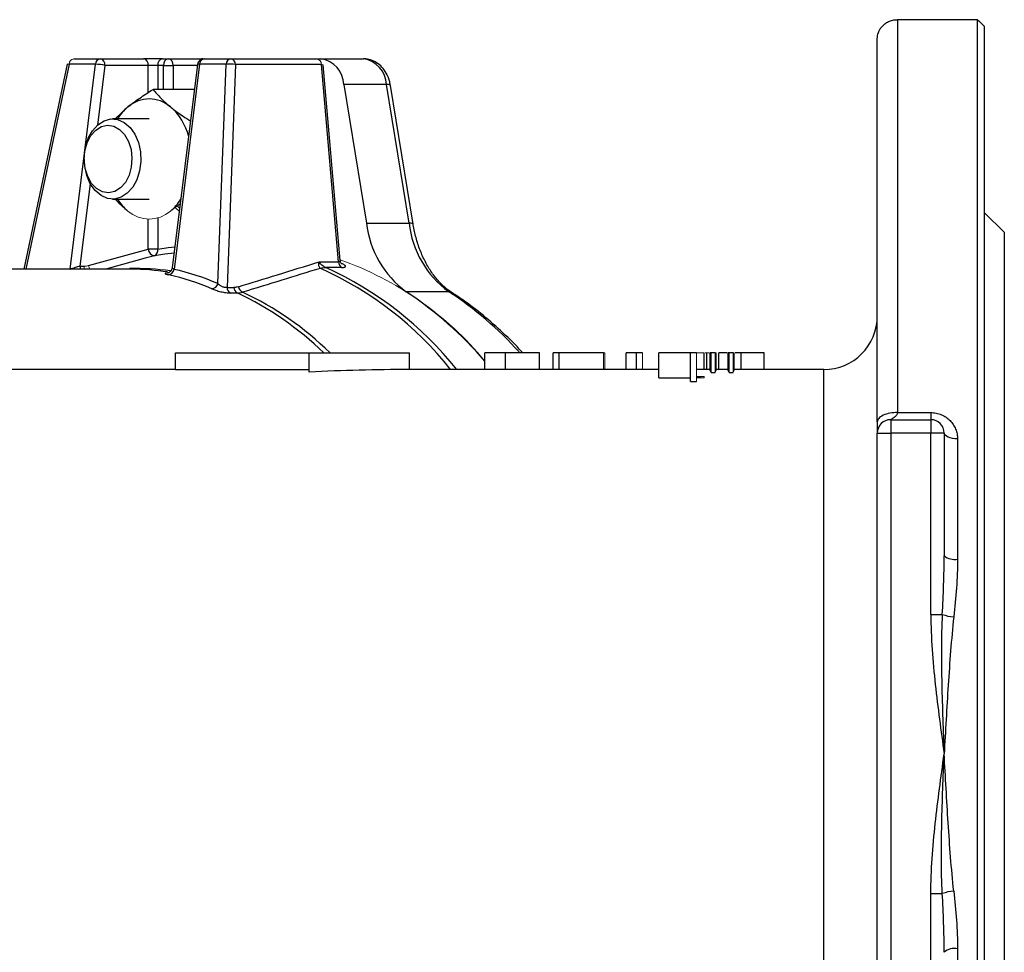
# Model space of a CAD drawing. Header units: millimetres. Extents: x -1742 to -179, y -371 to 715.
# Tile 16 of 16: x -724 to -576, y 576 to 715. Entities that reach past the tile are written whole.
import ezdxf

# ---------------------------------------------------------------- set-up
doc = ezdxf.new("R2010")
doc.units = ezdxf.units.MM

msp = doc.modelspace()

# ---------------------------------------------------------------- linework, layer by layer
at = {"color": 0, "linetype": 'Continuous', "lineweight": 25}
for p, q in [((-592.44, 715.1), (-592.44, 656.34)), ((-580.44, 715.1), (-592.44, 715.1)), ((-580.44, 495.43), (-580.44, 715.1)), ((-579.44, 714.15), (-579.44, 496.38)), ((-595.44, 654.94), (-595.44, 712.22)), ((-716.63, 708.47), (-723.13, 677.77)), ((-715.65, 709.27), (-711.68, 709.27)), ((-711.68, 709.27), (-705.21, 709.27)), ((-702.38, 709.27), (-705.21, 709.27)), ((-702.38, 709.27), (-701.49, 709.27)), ((-701.49, 709.27), (-696.54, 709.27)), ((-696.54, 709.27), (-696.13, 709.27)), ((-696.13, 709.27), (-692.16, 709.27)), ((-692.16, 709.27), (-679.32, 709.27)), ((-679.32, 709.27), (-678.67, 709.27)), ((-678.67, 709.27), (-672.31, 709.27)), ((-716.35, 708.44), (-722.84, 677.77)), ((-712.38, 708.44), (-716.35, 708.44)), ((-716.2, 677.77), (-712.38, 708.44)), ((-710.98, 708.27), (-712.09, 699.35)), ((-704.5, 708.27), (-710.98, 708.27)), ((-703.08, 708.27), (-704.5, 708.27)), ((-704.5, 704.19), (-704.5, 708.27)), ((-702.2, 708.27), (-703.08, 708.27)), ((-703.08, 708.27), (-703.08, 704.66)), ((-702.2, 708.27), (-700.79, 708.27)), ((-702.2, 704.66), (-702.2, 708.27)), ((-697.12, 708.39), (-700.91, 678.01)), ((-700.79, 708.27), (-700.79, 704.66)), ((-697.14, 708.27), (-700.79, 708.27)), ((-696.82, 708.44), (-700.65, 677.76)), ((-692.85, 708.44), (-696.82, 708.44)), ((-694.1, 675.63), (-692.85, 708.44)), ((-691.46, 708.39), (-692.72, 675.05)), ((-678.61, 708.39), (-691.46, 708.39)), ((-676.05, 678.87), (-678.61, 708.39)), ((-675.78, 679.09), (-678.32, 708.35)), ((-697.59, 704.66), (-703.79, 704.66)), ((-675.23, 705.39), (-671.85, 684.67)), ((-668.86, 705.39), (-675.23, 705.39)), ((-665.48, 684.67), (-668.86, 705.39)), ((-664.89, 684.54), (-668.27, 705.26)), ((-707.54, 702.06), (-709.43, 700.27)), ((-704.36, 700.27), (-709.84, 700.27)), ((-713.18, 690.57), (-714.72, 678.21)), ((-709.84, 688.27), (-704.36, 688.27)), ((-704.5, 680.78), (-704.5, 685.27)), ((-703.08, 685.45), (-703.08, 680.78)), ((-576.44, 683.27), (-579.44, 686.27)), ((-671.85, 684.67), (-665.48, 684.67)), ((-576.44, 527.27), (-576.44, 683.27)), ((-703.08, 680.78), (-704.5, 680.78)), ((-707.03, 677.77), (-752.05, 677.77)), ((-714.72, 678.21), (-714.1, 678.21)), ((-678.95, 678.87), (-676.05, 678.87)), ((-675.55, 678.03), (-677.97, 678.03)), ((-692.72, 675.05), (-691.68, 675.05)), ((-691.2, 674.22), (-692.23, 674.22)), ((-659.55, 674.4), (-665.92, 674.4)), ((-700.44, 665.27), (-680.44, 665.27)), ((-700.44, 662.71), (-700.44, 665.27)), ((-680.44, 662.4), (-680.44, 665.27)), ((-680.44, 665.27), (-665.44, 665.27)), ((-665.44, 662.77), (-665.44, 665.27)), ((-654.16, 662.77), (-654.16, 665.27)), ((-651.06, 665.27), (-654.16, 665.27)), ((-651.06, 662.77), (-651.06, 665.27)), ((-645.96, 662.77), (-645.96, 665.27)), ((-643.91, 662.77), (-643.91, 665.27)), ((-643.01, 665.27), (-643.91, 665.27)), ((-643.01, 662.77), (-643.01, 665.27)), ((-636.42, 665.27), (-643.01, 665.27)), ((-631.47, 665.27), (-633.01, 665.27)), ((-633.01, 662.77), (-633.01, 665.27)), ((-631.47, 662.77), (-631.47, 665.27)), ((-630.57, 665.27), (-631.47, 665.27)), ((-623.39, 665.27), (-628.14, 665.27)), ((-628.14, 661.53), (-628.14, 665.27)), ((-622.5, 665.27), (-623.39, 665.27)), ((-623.39, 660.99), (-623.39, 665.27)), ((-621.34, 662.77), (-621.34, 665.27)), ((-620.96, 662.77), (-620.96, 665.27)), ((-620.31, 665.27), (-620.44, 665.27)), ((-620.44, 662.63), (-620.44, 665.27)), ((-619.68, 665.27), (-620.31, 665.27)), ((-620.31, 662.34), (-620.31, 665.27)), ((-619.16, 662.77), (-619.16, 665.27)), ((-617.62, 665.27), (-617.75, 665.27)), ((-617.75, 662.63), (-617.75, 665.27)), ((-616.99, 665.27), (-617.62, 665.27)), ((-617.62, 662.34), (-617.62, 665.27)), ((-615.82, 662.77), (-615.82, 665.27)), ((-612.37, 662.77), (-612.37, 665.27)), ((-700.44, 662.77), (-739.01, 662.77)), ((-680.44, 662.71), (-700.44, 662.71)), ((-628.14, 662.77), (-665.44, 662.77)), ((-628.14, 661.53), (-623.39, 661.53)), ((-620.44, 662.77), (-622.5, 662.77)), ((-620.31, 662.34), (-619.68, 662.34)), ((-619.55, 662.63), (-619.68, 662.63)), ((-617.75, 662.77), (-619.55, 662.77)), ((-617.62, 662.34), (-616.99, 662.34)), ((-616.85, 662.63), (-616.99, 662.63)), ((-603.44, 662.77), (-616.85, 662.77)), ((-603.44, 547.77), (-603.44, 662.77)), ((-623.39, 660.99), (-622.5, 660.99)), ((-592.44, 656.34), (-587.44, 656.34)), ((-587.44, 656.34), (-587.44, 655.27)), ((-593.44, 655.27), (-593.44, 653.27)), ((-593.44, 655.27), (-587.44, 655.27)), ((-587.44, 655.27), (-587.44, 653.27)), ((-595.44, 557.27), (-595.44, 653.27)), ((-595.44, 653.27), (-593.44, 653.27)), ((-593.44, 653.27), (-593.44, 557.27)), ((-587.44, 653.27), (-593.44, 653.27)), ((-587.44, 626.15), (-587.44, 653.27)), ((-585.44, 653.27), (-587.44, 653.27)), ((-585.44, 653.27), (-585.44, 634.93)), ((-583.44, 652.41), (-583.44, 634.4)), ((-587.44, 626.15), (-585.72, 626.15)), ((-587.44, 584.39), (-585.72, 584.39)), ((-587.44, 557.27), (-587.44, 584.39)), ((-583.44, 576.13), (-583.44, 558.12))]:
    msp.add_line(p, q, dxfattribs=at)
at = {"color": 0, "linetype": 'Continuous', "lineweight": 18}
for p, q in [((-700.46, 686.99), (-699.9, 686.47)), ((-699.8, 686.86), (-700.13, 687.19)), ((-636.42, 662.77), (-636.42, 665.27)), ((-636.21, 665.27), (-636.42, 665.27)), ((-636.21, 662.77), (-636.21, 665.27)), ((-630.57, 662.77), (-630.57, 665.27)), ((-622.5, 660.99), (-622.5, 665.27)), ((-621.34, 665.27), (-622.5, 665.27)), ((-619.68, 662.34), (-619.68, 665.27)), ((-619.55, 665.27), (-619.68, 665.27)), ((-619.55, 662.63), (-619.55, 665.27)), ((-616.99, 662.34), (-616.99, 665.27)), ((-616.85, 665.27), (-616.99, 665.27)), ((-616.85, 662.63), (-616.85, 665.27)), ((-621.34, 661.74), (-622.5, 661.74)), ((-622.5, 661.53), (-621.34, 661.53)), ((-621.34, 661.53), (-621.34, 661.74))]:
    msp.add_line(p, q, dxfattribs=at)
at = {"color": 0, "linetype": 'Continuous', "lineweight": 25, "flags": 128}
for points in [[(-696.34, 709.24), (-696.35, 709.25), (-696.54, 709.27)], [(-696.37, 709.24), (-696.41, 709.25), (-696.54, 709.27)], [(-712.04, 699.4), (-711.1, 699.99), (-710.1, 700.25), (-709.08, 700.17), (-708.1, 699.74), (-707.22, 698.99), (-706.5, 697.97), (-705.97, 696.73), (-705.67, 695.35), (-705.6, 693.91), (-705.79, 692.49), (-706.2, 691.17), (-706.83, 690.03), (-707.64, 689.13), (-708.57, 688.54), (-709.58, 688.28), (-710.6, 688.36), (-711.57, 688.79), (-712.45, 689.54), (-713.17, 690.56), (-713.7, 691.8), (-714.01, 693.18), (-714.07, 694.62), (-713.89, 696.04), (-713.47, 697.36), (-712.84, 698.5), (-712.04, 699.4)], [(-712.36, 698.58), (-711.51, 699.12), (-710.59, 699.31), (-709.66, 699.17), (-708.79, 698.69), (-708.04, 697.91), (-707.46, 696.88), (-707.08, 695.68), (-706.94, 694.37), (-707.04, 693.06), (-707.38, 691.83), (-707.93, 690.77), (-708.66, 689.95), (-709.51, 689.42), (-710.43, 689.22), (-711.36, 689.36), (-712.23, 689.84), (-712.98, 690.62), (-713.56, 691.65), (-713.94, 692.86), (-714.08, 694.16), (-713.98, 695.47), (-713.64, 696.7), (-713.09, 697.76), (-712.36, 698.58)], [(-713.43, 678.31), (-708.9, 679.56), (-704.5, 680.78)], [(-703.08, 680.78), (-701.5, 681.01), (-700.52, 681.12)], [(-703.57, 679.8), (-704.96, 679.42), (-710.51, 677.88), (-710.93, 677.77)], [(-700.64, 680.18), (-702.01, 680.03), (-703.57, 679.8)], [(-583.44, 652.41), (-583.83, 652.43), (-584.21, 652.47), (-584.55, 652.55), (-584.86, 652.66), (-585.11, 652.79), (-585.29, 652.94), (-585.41, 653.1), (-585.44, 653.27)]]:
    msp.add_lwpolyline(points, dxfattribs=at)
at = {"color": 0, "linetype": 'Continuous', "lineweight": 18}
for centre, radius, start, end in [((-716.62, 707.35), 1.13, 76.0341, 90.5052), ((-715.52, 708.44), 0.833, 99.4161, 180.3425), ((-679.46, 708.43), 0.851, 357.2924, 79.974), ((-678.53, 707.84), 0.55, 67.5211, 98.7768), ((-704.36, 690.12), 4.84, 228.8939, 311.1061), ((-692.44, 632.44), 49.63, 39.5339, 70.3946), ((-712.77, 678.21), 1.33, 179.6916, 199.2473), ((-712.03, 678.5), 1.41, 187.8035, 211.2227), ((-677.9, 674.82), 3.22, 91.3014, 105.6973), ((-677.92, 674.57), 3.44, 90.2308, 104.2285)]:
    msp.add_arc(centre, radius, start, end, dxfattribs=at)
at = {"color": 0, "linetype": 'Continuous', "lineweight": 25}
for centre, radius, start, end in [((-711.55, 708.44), 0.833, 99.4161, 180.3425), ((-711.86, 708.39), 0.893, 351.9505, 78.5782), ((-705.38, 708.39), 0.893, 351.9505, 78.5782), ((-702.2, 708.39), 0.893, 101.4218, 188.0495), ((-701.32, 708.39), 0.893, 101.4218, 188.0495), ((-701.67, 708.39), 0.893, 351.9505, 78.5782), ((-696.13, 708.27), 1, 90, 172.8929), ((-695.99, 708.44), 0.833, 99.4161, 180.3425), ((-692.02, 708.44), 0.833, 99.4161, 180.3425), ((-692.3, 704.41), 4.06, 77.9631, 97.7952), ((-692.31, 708.43), 0.851, 357.2924, 79.974), ((-679.3, 705.24), 4.07, 2.0739, 81.1974), ((-672.93, 705.24), 4.07, 2.0739, 81.1974), ((-712.5, 701.67), 6.77, 76.9484, 88.9452), ((-696.91, 708.03), 0.421, 78.682, 120.4682), ((-668.7, 704.69), 0.719, 52.847, 102.9677), ((-704.36, 698.41), 4.84, 48.8939, 131.1061), ((-702.71, 696.28), 7.53, 129.8802, 148.0567), ((-707.09, 695.38), 8.93, 14.7297, 48.4779), ((-702.71, 692.25), 7.53, 211.9433, 230.1198), ((-706, 692.24), 7.52, 309.872, 327.8151), ((-657.02, 686.39), 14.93, 186.5902, 233.408), ((-665.32, 683.97), 0.721, 52.9336, 102.9293), ((-650.66, 686.39), 14.93, 186.5902, 233.408), ((-703.51, 680.79), 0.985, 180.4789, 266.4745), ((-703.95, 680.6), 0.88, 295.0079, 11.6142), ((-713.39, 678.21), 1.33, 179.6916, 199.2473), ((-706.22, 641.43), 36.45, 82.0413, 91.7011), ((-707.04, 641.32), 36.45, 81.4391, 89.9884), ((-701.59, 677.89), 0.948, 278.3535, 352.5605), ((-699.95, 630.52), 51.91, 38.4047, 65.9147), ((-700, 629.45), 53.34, 38.6471, 65.5616), ((-675.08, 678.88), 0.973, 180.7979, 240.7656), ((-695.11, 675.89), 1.05, 276.7867, 345.8029), ((-691.73, 675.07), 0.983, 181.0053, 239.4841), ((-690.7, 675.07), 0.983, 181.0053, 239.4841), ((-689.89, 675.37), 1.15, 190.9942, 243.9913), ((-711.32, 631.31), 47.4, 45.7637, 64.8866), ((-710.52, 631.33), 47.49, 45.6142, 64.9237), ((-696.15, 628.26), 55.16, 40.4276, 56.7615), ((-689.45, 628.71), 54.61, 42.2154, 56.804), ((-659.53, 673.51), 0.889, 57.4741, 91.2672), ((-603.44, 670.77), 8, 270, 0), ((-593.44, 653.27), 2, 90, 180), ((-587.44, 653.27), 2, 0, 90), ((-583.91, 636.69), 2.33, 228.8295, 281.5006), ((-583.45, 632.47), 6.72, 250.2469, 265.3097), ((-583.45, 578.06), 6.72, 94.6903, 109.7531), ((-583.91, 573.85), 2.33, 78.4994, 131.1705)]:
    msp.add_arc(centre, radius, start, end, dxfattribs=at)
for centre, major_axis, ratio, start_param, end_param in [((-717.49, 605.09), (17.57, 72.5), 0.686374, 6.163268, 6.297735), ((-718.18, 605.27), (17.55, 71.49), 0.685831, 6.165247, 6.299714), ((-665.44, 605.27), (132.69, 0), 0.433333, 1.570796, 1.684082), ((-620.61, 605.27), (0, 57.5), 0.04362, 6.161368, 6.215128), ((-617.92, 605.27), (0, 57.5), 0.04362, 6.161368, 6.215128)]:
    msp.add_ellipse(centre, major_axis=major_axis, ratio=ratio, start_param=start_param, end_param=end_param, dxfattribs=at)
at = {"color": 0, "linetype": 'Continuous', "lineweight": 18}
for centre, ratio in [((-619.38, 605.27), 0.04362), ((-616.68, 605.27), 0.045573)]:
    msp.add_ellipse(centre, major_axis=(0, 57.5), ratio=ratio, start_param=0.068057, end_param=0.121817, dxfattribs=at)
at = {"color": 0, "linetype": 'Continuous', "lineweight": 25}
for points, knots in [([(-595.44, 712.22), (-595.44, 712.55), (-595.39, 712.88), (-595.21, 713.36), (-595.14, 713.51), (-594.95, 713.82), (-594.85, 713.96), (-594.6, 714.24), (-594.46, 714.37), (-594.14, 714.61), (-593.96, 714.72), (-593.57, 714.9), (-593.36, 714.98), (-592.91, 715.08), (-592.68, 715.1), (-592.44, 715.1)], [0, 0, 0, 0, 0.25, 0.25, 0.375, 0.375, 0.5, 0.5, 0.625, 0.625, 0.75, 0.75, 0.875, 0.875, 1, 1, 1, 1]), ([(-668.27, 705.26), (-668.32, 705.5), (-668.45, 706.15), (-668.85, 707.11), (-669.51, 708.02), (-670.31, 708.7), (-671.22, 709.14), (-671.91, 709.26), (-672.27, 709.27), (-672.31, 709.27)], [0, 0, 0, 0, 0.112057, 0.306873, 0.483714, 0.65418, 0.819085, 0.981301, 1, 1, 1, 1]), ([(-707.54, 702.06), (-707, 702.5), (-706.4, 702.94), (-705.14, 703.81), (-704.48, 704.24), (-703.79, 704.66)], [0, 0, 0, 0, 0.5, 0.5, 1, 1, 1, 1]), ([(-703.79, 704.66), (-703.44, 704.23), (-703.06, 703.81), (-702.2, 702.94), (-701.72, 702.5), (-701.18, 702.06)], [0, 0, 0, 0, 0.5, 0.5, 1, 1, 1, 1]), ([(-701.18, 702.06), (-701.1, 702), (-700.52, 701.53), (-699.56, 700.82), (-698.55, 700.18), (-698.17, 699.94)], [0, 0, 0, 0, 0.086257, 0.653215, 1, 1, 1, 1]), ([(-659.06, 674.26), (-659.26, 674.4), (-659.89, 674.83), (-660.88, 675.74), (-661.98, 677.07), (-662.95, 678.62), (-663.77, 680.36), (-664.4, 682.22), (-664.73, 683.64), (-664.87, 684.42), (-664.89, 684.54)], [0, 0, 0, 0, 0.075472, 0.228444, 0.37996, 0.530353, 0.680313, 0.830164, 0.97209, 1, 1, 1, 1]), ([(-675.79, 679.09), (-675.79, 679.04), (-675.79, 678.95), (-675.88, 678.89), (-675.97, 678.87), (-676.02, 678.87), (-676.05, 678.87)], [0, 0, 0, 0, 0.4152298, 0.741965, 0.8369833, 1, 1, 1, 1]), ([(-675.51, 678.53), (-675.51, 678.53), (-675.5, 678.53), (-675.53, 678.55), (-675.62, 678.64), (-675.74, 678.83), (-675.75, 679), (-675.76, 679.09)], [0, 0, 0, 0, 0.008833, 0.232473, 0.448743, 0.719728, 1, 1, 1, 1]), ([(-714.72, 678.21), (-714.82, 678.19), (-714.94, 678.16), (-715.19, 678.09), (-715.32, 678.06), (-715.73, 677.94), (-716, 677.85), (-716.2, 677.76)], [0, 0, 0, 0, 0.25, 0.25, 0.5, 0.5, 1, 1, 1, 1]), ([(-700.91, 678.02), (-700.94, 677.9), (-700.98, 677.68), (-701.17, 677.45), (-701.35, 677.3), (-701.5, 677.23), (-701.59, 677.21), (-701.62, 677.2), (-701.62, 677.2), (-701.62, 677.2)], [0, 0, 0, 0, 0.2478069, 0.4510783, 0.6200413, 0.7568808, 0.8626502, 0.9621832, 1, 1, 1, 1]), ([(-700.65, 677.76), (-700.72, 677.8), (-700.85, 677.87), (-700.92, 677.96), (-700.9, 678), (-700.9, 678.01)], [0, 0, 0, 0, 0.43452, 0.875512, 1, 1, 1, 1]), ([(-691.02, 675.15), (-689.07, 675.76), (-687.12, 676.36), (-685.17, 676.96), (-683.1, 677.59), (-681.02, 678.23), (-678.95, 678.87)], [0.0004835, 0.0004835, 0.0004835, 0.0004835, 0.00916218, 0.00916218, 0.00916218, 0.01840556, 0.01840556, 0.01840556, 0.01840556]), ([(-678.77, 677.91), (-680.69, 677.32), (-682.62, 676.73), (-684.54, 676.14), (-686.49, 675.54), (-688.45, 674.94), (-690.4, 674.34)], [0.00057991, 0.00057991, 0.00057991, 0.00057991, 0.00914587, 0.00914587, 0.00914587, 0.01782368, 0.01782368, 0.01782368, 0.01782368]), ([(-678.77, 677.91), (-678.89, 677.99), (-678.95, 678.13), (-678.99, 678.38), (-679, 678.47), (-678.99, 678.66), (-678.97, 678.77), (-678.95, 678.87)], [0, 0, 0, 0, 0.5, 0.5, 0.75, 0.75, 1, 1, 1, 1]), ([(-677.97, 678.03), (-678.17, 678.09), (-678.36, 678.22), (-678.61, 678.44), (-678.69, 678.52), (-678.83, 678.69), (-678.89, 678.78), (-678.95, 678.87)], [0, 0, 0, 0, 0.5, 0.5, 0.75, 0.75, 1, 1, 1, 1]), ([(-675.55, 678.03), (-675.46, 678.03), (-675.37, 678.04), (-675.22, 678.05), (-675.16, 678.07), (-675.06, 678.1), (-675.03, 678.12), (-674.99, 678.16), (-674.98, 678.19), (-674.99, 678.25), (-675, 678.28), (-675.06, 678.34), (-675.1, 678.37), (-675.26, 678.48), (-675.41, 678.55), (-675.6, 678.62)], [0, 0, 0, 0, 0.125, 0.125, 0.25, 0.25, 0.375, 0.375, 0.5, 0.5, 0.625, 0.625, 0.75, 0.75, 1, 1, 1, 1]), ([(-701.38, 677.22), (-701.56, 677.22), (-701.72, 677.21), (-701.87, 677.2), (-701.91, 677.19), (-701.97, 677.17), (-701.99, 677.16), (-702, 677.14), (-701.99, 677.12), (-701.94, 677.09), (-701.91, 677.08), (-701.82, 677.04), (-701.76, 677.03), (-701.62, 676.99), (-701.54, 676.97), (-701.45, 676.95)], [0, 0, 0, 0, 0.25, 0.25, 0.375, 0.375, 0.5, 0.5, 0.625, 0.625, 0.75, 0.75, 0.875, 0.875, 1, 1, 1, 1]), ([(-694.99, 674.85), (-694.82, 674.77), (-694.62, 674.7), (-694.28, 674.59), (-694.16, 674.55), (-693.91, 674.48), (-693.78, 674.45), (-693.4, 674.36), (-693.13, 674.31), (-692.77, 674.26), (-692.65, 674.25), (-692.43, 674.23), (-692.33, 674.22), (-692.23, 674.22)], [0, 0, 0, 0, 0.25, 0.25, 0.375, 0.375, 0.5, 0.5, 0.75, 0.75, 0.875, 0.875, 1, 1, 1, 1]), ([(-692.72, 675.05), (-692.77, 675.04), (-692.82, 675.04), (-692.94, 675.04), (-693.01, 675.04), (-693.14, 675.07), (-693.21, 675.09), (-693.35, 675.13), (-693.42, 675.16), (-693.61, 675.25), (-693.73, 675.32), (-693.93, 675.48), (-694.02, 675.55), (-694.1, 675.63)], [0, 0, 0, 0, 0.125, 0.125, 0.25, 0.25, 0.375, 0.375, 0.5, 0.5, 0.75, 0.75, 1, 1, 1, 1]), ([(-648.5, 665.27), (-648.55, 665.33), (-649.49, 666.41), (-651.44, 668.3), (-654.34, 670.88), (-656.9, 672.83), (-658.49, 673.89), (-659.06, 674.26)], [0, 0, 0, 0, 0.017384, 0.295169, 0.572745, 0.850042, 1, 1, 1, 1]), ([(-645.96, 665.27), (-645.96, 665.27), (-645.96, 665.27), (-645.99, 665.27), (-646.04, 665.27), (-646.11, 665.27), (-646.2, 665.27), (-646.31, 665.27), (-646.44, 665.27), (-646.59, 665.27), (-646.75, 665.27), (-646.92, 665.27), (-647.11, 665.27), (-647.31, 665.27), (-647.52, 665.27), (-647.75, 665.27), (-647.98, 665.27), (-648.23, 665.27), (-648.5, 665.27), (-648.79, 665.27), (-649.11, 665.27), (-649.45, 665.27), (-649.82, 665.27), (-650.21, 665.27), (-650.63, 665.27), (-650.92, 665.27), (-651.06, 665.27)], [0, 0, 0, 0, 0.046081, 0.090807, 0.134295, 0.177024, 0.218823, 0.260244, 0.30108, 0.341614, 0.381583, 0.42012, 0.458075, 0.494738, 0.531195, 0.566934, 0.602713, 0.638327, 0.674853, 0.713467, 0.754442, 0.797815, 0.843989, 0.893072, 0.944963, 1, 1, 1, 1]), ([(-617.92, 665.27), (-618.16, 665.27), (-618.81, 665.27), (-619.1, 665.27), (-619.14, 665.27), (-619.16, 665.27)], [0, 0, 0, 0, 0.227056, 0.612844, 1, 1, 1, 1]), ([(-615.82, 665.27), (-616.12, 665.27), (-616.42, 665.27), (-616.69, 665.27), (-616.69, 665.27)], [0, 0, 0, 0, 0.992482, 1, 1, 1, 1]), ([(-612.37, 665.27), (-612.37, 665.27), (-612.37, 665.27), (-612.39, 665.27), (-612.43, 665.27), (-612.47, 665.27), (-612.54, 665.27), (-612.62, 665.27), (-612.71, 665.27), (-612.81, 665.27), (-612.93, 665.27), (-613.06, 665.27), (-613.2, 665.27), (-613.35, 665.27), (-613.51, 665.27), (-613.68, 665.27), (-613.86, 665.27), (-614.06, 665.27), (-614.26, 665.27), (-614.46, 665.27), (-614.68, 665.27), (-614.89, 665.27), (-615.12, 665.27), (-615.35, 665.27), (-615.58, 665.27), (-615.74, 665.27), (-615.82, 665.27)], [0, 0, 0, 0, 0.065063, 0.126773, 0.185516, 0.240765, 0.29298, 0.34225, 0.388919, 0.432776, 0.474628, 0.514775, 0.553606, 0.591426, 0.628028, 0.663804, 0.698984, 0.733591, 0.767628, 0.801208, 0.834264, 0.866981, 0.89972, 0.932702, 0.966176, 1, 1, 1, 1]), ([(-622.39, 661.63), (-622.29, 661.64), (-622.05, 661.67), (-621.89, 661.71), (-621.8, 661.74)], [0, 0, 0, 0, 0.400032, 1, 1, 1, 1]), ([(-592.44, 656.34), (-592.8, 656.34), (-593.18, 656.31), (-593.92, 656.17), (-594.27, 656.07), (-594.86, 655.79), (-595.09, 655.63), (-595.38, 655.29), (-595.44, 655.11), (-595.44, 654.94)], [0, 0, 0, 0, 0.25, 0.25, 0.5, 0.5, 0.75, 0.75, 1, 1, 1, 1]), ([(-592.44, 656.34), (-592.45, 656.26), (-592.47, 656.09), (-592.58, 655.9), (-592.75, 655.74), (-593.01, 655.53), (-593.28, 655.36), (-593.38, 655.3), (-593.4, 655.29)], [0, 0, 0, 0, 0.13033, 0.268304, 0.368916, 0.543232, 0.878446, 1, 1, 1, 1]), ([(-587.44, 656.34), (-587.17, 656.34), (-586.89, 656.31), (-586.36, 656.2), (-586.1, 656.12), (-585.6, 655.91), (-585.37, 655.78), (-584.93, 655.48), (-584.74, 655.31), (-584.38, 654.94), (-584.21, 654.74), (-583.94, 654.32), (-583.82, 654.09), (-583.63, 653.63), (-583.56, 653.39), (-583.47, 652.91), (-583.44, 652.66), (-583.44, 652.41)], [0, 0, 0, 0, 0.125, 0.125, 0.25, 0.25, 0.375, 0.375, 0.5, 0.5, 0.625, 0.625, 0.75, 0.75, 0.875, 0.875, 1, 1, 1, 1]), ([(-595.44, 654.94), (-595.44, 654.46), (-595.44, 654.16), (-595.44, 653.72), (-595.44, 653.58), (-595.44, 653.3), (-595.44, 653.27), (-595.44, 653.27)], [0, 0, 0, 0, 0.25, 0.25, 0.5, 0.5, 1, 1, 1, 1]), ([(-585.72, 626.15), (-585.64, 627.61), (-585.57, 629.08), (-585.47, 632.01), (-585.44, 633.47), (-585.44, 634.93)], [0, 0, 0, 0, 0.5, 0.5, 1, 1, 1, 1]), ([(-583.44, 634.4), (-583.44, 632.97), (-583.5, 631.54), (-583.7, 628.66), (-583.84, 627.22), (-584, 625.77)], [0, 0, 0, 0, 0.5, 0.5, 1, 1, 1, 1]), ([(-587.44, 626.15), (-587.44, 624.4), (-587.36, 622.65), (-587.12, 619.15), (-586.96, 617.41), (-586.58, 613.94), (-586.36, 612.2), (-585.92, 608.73), (-585.68, 607), (-585.44, 605.27)], [0, 0, 0, 0, 0.25, 0.25, 0.5, 0.5, 0.75, 0.75, 1, 1, 1, 1]), ([(-585.72, 626.15), (-585.82, 624.41), (-585.85, 622.67), (-585.86, 619.2), (-585.84, 617.46), (-585.72, 612.23), (-585.58, 608.75), (-585.44, 605.27)], [0, 0, 0, 0, 0.25, 0.25, 0.5, 0.5, 1, 1, 1, 1]), ([(-584, 625.77), (-584.19, 624.09), (-584.34, 622.4), (-584.61, 618.99), (-584.73, 617.29), (-584.95, 613.86), (-585.05, 612.15), (-585.25, 608.71), (-585.35, 606.99), (-585.44, 605.27)], [0, 0, 0, 0, 0.25, 0.25, 0.5, 0.5, 0.75, 0.75, 1, 1, 1, 1]), ([(-587.44, 584.39), (-587.44, 586.14), (-587.36, 587.89), (-587.12, 591.38), (-586.96, 593.12), (-586.58, 596.6), (-586.36, 598.33), (-585.92, 601.8), (-585.68, 603.53), (-585.44, 605.27)], [0, 0, 0, 0, 0.25, 0.25, 0.5, 0.5, 0.75, 0.75, 1, 1, 1, 1]), ([(-585.72, 584.39), (-585.82, 586.12), (-585.85, 587.86), (-585.86, 591.34), (-585.84, 593.08), (-585.72, 598.3), (-585.58, 601.78), (-585.44, 605.27)], [0, 0, 0, 0, 0.25, 0.25, 0.5, 0.5, 1, 1, 1, 1]), ([(-584, 584.76), (-584.19, 586.44), (-584.34, 588.14), (-584.61, 591.54), (-584.73, 593.25), (-584.95, 596.67), (-585.05, 598.39), (-585.25, 601.82), (-585.35, 603.55), (-585.44, 605.27)], [0, 0, 0, 0, 0.25, 0.25, 0.5, 0.5, 0.75, 0.75, 1, 1, 1, 1]), ([(-584, 584.76), (-583.84, 583.31), (-583.7, 581.87), (-583.5, 578.99), (-583.44, 577.56), (-583.44, 576.13)], [0, 0, 0, 0, 0.5, 0.5, 1, 1, 1, 1]), ([(-585.44, 575.6), (-585.44, 577.06), (-585.47, 578.53), (-585.57, 581.45), (-585.64, 582.92), (-585.72, 584.39)], [0, 0, 0, 0, 0.5, 0.5, 1, 1, 1, 1])]:
    msp.add_open_spline(points, degree=3, knots=knots, dxfattribs=at)
for points in [[(-580.44, 715.1), (-580.11, 714.78), (-579.78, 714.47), (-579.44, 714.15)], [(-691.02, 675.15), (-691.23, 675.09), (-691.46, 675.05), (-691.68, 675.05)], [(-691.2, 674.22), (-690.93, 674.22), (-690.66, 674.26), (-690.4, 674.34)]]:
    msp.add_open_spline(points, degree=3, dxfattribs=at)
at = {"color": 0, "linetype": 'Continuous', "lineweight": 18}
for points, knots in [([(-707.54, 686.47), (-707.61, 686.53), (-708.18, 687), (-708.86, 687.61), (-709.32, 688.13), (-709.43, 688.27)], [0, 0, 0, 0, 0.102034, 0.772695, 1, 1, 1, 1]), ([(-699.72, 687.54), (-699.91, 687.42), (-700.45, 687.07), (-700.89, 686.71), (-701.18, 686.47)], [0, 0, 0, 0, 0.343463, 1, 1, 1, 1]), ([(-620.61, 665.27), (-620.64, 665.27), (-620.72, 665.27), (-620.99, 665.27), (-621.17, 665.27)], [0, 0, 0, 0, 0.311373, 1, 1, 1, 1])]:
    msp.add_open_spline(points, degree=3, knots=knots, dxfattribs=at)
for points in [[(-713.43, 678.31), (-713.65, 678.24), (-713.87, 678.21), (-714.1, 678.21)], [(-678.77, 677.91), (-678.77, 677.91), (-678.77, 677.91), (-678.77, 677.91)], [(-677.97, 678.03), (-677.96, 678.03), (-677.95, 678.02), (-677.93, 678.02)]]:
    msp.add_open_spline(points, degree=3, dxfattribs=at)

doc.saveas('drawing.dxf')
